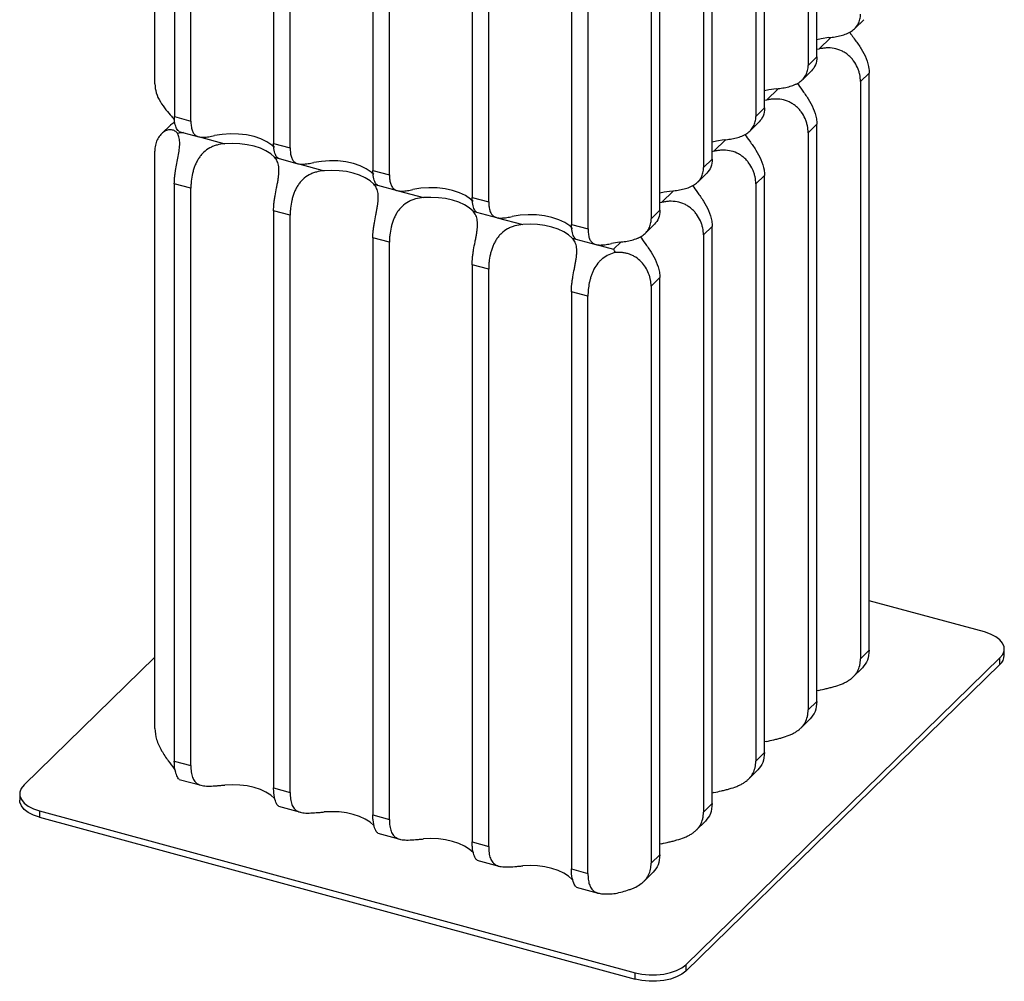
# Paper-space layout '_Trimétrica' of a CAD drawing. Header units: millimetres. Extents: x -604 to -204, y -696 to 154.
# Tile 1 of 3: x -536 to -273, y -696 to -439. Entities that reach past the tile are written whole.
import ezdxf

# ---------------------------------------------------------------- set-up
doc = ezdxf.new("R2010")
doc.units = ezdxf.units.MM

psp = doc.layouts.new('_Trimétrica')

# ---------------------------------------------------------------- linework, layer by layer
at = {"color": 7, "linetype": 'Continuous', "lineweight": 25}
for p, q in [((-322.96, -448.73), (-322.96, -333.87)), ((-325.29, -336.15), (-325.29, -451.01)), ((-499.95, -455.99), (-499.95, -341.13)), ((-494.72, -349.83), (-494.72, -464.69)), ((-339.28, -349.81), (-339.28, -464.68)), ((-336.95, -462.4), (-336.95, -347.54)), ((-490.3, -465.89), (-490.3, -351.03)), ((-468.18, -357.03), (-468.18, -471.9)), ((-463.76, -473.1), (-463.76, -358.24)), ((-350.94, -476.07), (-350.94, -361.21)), ((-441.64, -364.24), (-441.64, -479.1)), ((-437.22, -480.3), (-437.22, -365.44)), ((-353.27, -363.48), (-353.27, -478.34)), ((-415.1, -371.44), (-415.1, -486.3)), ((-410.68, -487.5), (-410.68, -372.64)), ((-364.92, -489.74), (-364.92, -374.87)), ((-388.56, -378.65), (-388.56, -493.51)), ((-367.25, -377.15), (-367.25, -492.01)), ((-384.14, -494.71), (-384.14, -379.85)), ((-312.85, -441.19), (-310.41, -438.81)), ((-322.48, -446.65), (-322.96, -446.78)), ((-325.29, -451.01), (-322.96, -448.73)), ((-326.84, -454.86), (-324.39, -452.47)), ((-308.97, -453.07), (-311.3, -455.35)), ((-308.97, -607.36), (-308.97, -453.07)), ((-311.3, -455.35), (-311.3, -609.64)), ((-336.47, -460.32), (-336.95, -460.44)), ((-339.28, -464.68), (-336.95, -462.4)), ((-494.72, -464.69), (-490.3, -465.89)), ((-495.68, -466.87), (-498.2, -469.33)), ((-340.82, -468.53), (-338.38, -466.14)), ((-322.96, -466.74), (-325.3, -469.02)), ((-322.96, -621.03), (-322.96, -466.74)), ((-493.54, -468.65), (-488.21, -470.09)), ((-325.3, -469.02), (-325.3, -623.31)), ((-468.18, -471.9), (-463.76, -473.1)), ((-499.96, -628.27), (-499.96, -473.98)), ((-467, -475.85), (-461.67, -477.3)), ((-353.27, -478.34), (-350.94, -476.07)), ((-350.47, -473.99), (-350.94, -474.11)), ((-441.64, -479.1), (-437.22, -480.3)), ((-354.81, -482.2), (-352.37, -479.81)), ((-336.96, -480.41), (-339.29, -482.68)), ((-336.96, -634.7), (-336.96, -480.41)), ((-490.31, -483.88), (-494.73, -482.68)), ((-494.73, -482.68), (-494.73, -636.97)), ((-490.31, -638.17), (-490.31, -483.88)), ((-440.46, -483.05), (-435.13, -484.5)), ((-339.29, -482.68), (-339.29, -636.97)), ((-415.1, -486.3), (-410.68, -487.5)), ((-364.46, -487.65), (-364.92, -487.77)), ((-463.77, -491.09), (-468.2, -489.89)), ((-468.2, -489.89), (-468.2, -644.18)), ((-463.77, -645.38), (-463.77, -491.09)), ((-413.92, -490.26), (-408.59, -491.7)), ((-367.25, -492.01), (-364.92, -489.74)), ((-388.56, -493.51), (-384.14, -494.71)), ((-368.8, -495.87), (-366.35, -493.48)), ((-350.95, -494.07), (-353.28, -496.35)), ((-350.95, -648.36), (-350.95, -494.07)), ((-437.24, -498.3), (-441.66, -497.09)), ((-441.66, -497.09), (-441.66, -651.38)), ((-353.28, -496.35), (-353.28, -650.64)), ((-437.24, -652.59), (-437.24, -498.3)), ((-387.38, -497.46), (-382.05, -498.91)), ((-410.7, -505.5), (-415.12, -504.3)), ((-415.12, -504.3), (-415.12, -658.59)), ((-410.7, -659.79), (-410.7, -505.5)), ((-364.94, -507.74), (-367.28, -510.02)), ((-364.94, -662.03), (-364.94, -507.74)), ((-367.28, -510.02), (-367.28, -664.31)), ((-384.16, -512.71), (-388.59, -511.51)), ((-388.59, -511.51), (-388.59, -665.8)), ((-384.16, -667), (-384.16, -512.71)), ((-278.2, -602.47), (-308.97, -594.11)), ((-311.3, -609.64), (-308.97, -607.36)), ((-272.86, -608.74), (-272.86, -607.03)), ((-499.96, -609.24), (-534.91, -643.35)), ((-358.03, -691.42), (-274.02, -609.43)), ((-274.02, -611.14), (-274.02, -609.43)), ((-358.03, -693.14), (-274.02, -611.14)), ((-313.26, -614.49), (-310.74, -612.03)), ((-322.48, -618.09), (-322.96, -618.21)), ((-325.3, -623.31), (-322.96, -621.03)), ((-327.26, -628.16), (-324.74, -625.7)), ((-336.47, -631.75), (-336.96, -631.88)), ((-339.29, -636.97), (-336.96, -634.7)), ((-494.73, -636.97), (-490.31, -638.17)), ((-341.25, -641.82), (-338.73, -639.36)), ((-493.42, -641.87), (-487.55, -643.46)), ((-468.2, -644.18), (-463.77, -645.38)), ((-536.07, -645.75), (-536.07, -647.47)), ((-350.47, -645.42), (-350.95, -645.55)), ((-466.91, -649.07), (-461.01, -650.67)), ((-353.28, -650.64), (-350.95, -648.36)), ((-530.73, -650.31), (-371.54, -693.57)), ((-530.73, -650.31), (-530.73, -652.02)), ((-530.73, -652.02), (-371.54, -695.29)), ((-441.66, -651.38), (-437.24, -652.59)), ((-355.24, -655.49), (-352.72, -653.03)), ((-440.37, -656.27), (-434.48, -657.88)), ((-415.12, -658.59), (-410.7, -659.79)), ((-364.46, -659.09), (-364.94, -659.21)), ((-367.28, -664.31), (-364.94, -662.03)), ((-413.84, -663.48), (-407.94, -665.08)), ((-388.59, -665.8), (-384.16, -667)), ((-369.23, -669.16), (-366.72, -666.7)), ((-387.3, -670.69), (-381.4, -672.29)), ((-358.03, -691.42), (-358.03, -693.14)), ((-371.54, -695.29), (-371.54, -693.57))]:
    psp.add_line(p, q, dxfattribs=at)
at = {"color": 8, "linetype": 'Continuous', "lineweight": 25}
for p, q in [((-322.48, -446.65), (-319.28, -443.52)), ((-336.47, -460.32), (-333.27, -457.19)), ((-487.97, -470.12), (-481.22, -471.96)), ((-350.47, -473.99), (-347.27, -470.86)), ((-467.95, -475.56), (-467.03, -475.81)), ((-461.45, -477.33), (-454.69, -479.16)), ((-441.42, -482.77), (-440.48, -483.02)), ((-434.93, -484.53), (-428.15, -486.37)), ((-364.46, -487.65), (-361.27, -484.53)), ((-414.88, -489.97), (-413.93, -490.23)), ((-408.41, -491.73), (-401.61, -493.58)), ((-388.34, -497.18), (-387.39, -497.44)), ((-382, -498.9), (-377.29, -500.18)), ((-377.29, -500.18), (-375.26, -498.2))]:
    psp.add_line(p, q, dxfattribs=at)
at = {"color": 7, "linetype": 'Continuous', "lineweight": 25, "flags": 128}
for points in [[(-319.73, -443.59), (-321.83, -443.92), (-322.96, -444.19)], [(-333.72, -457.26), (-335.81, -457.59), (-336.95, -457.86)], [(-467.94, -473), (-468.65, -472.33), (-469.97, -471.43), (-471.58, -470.67), (-473.41, -470.06), (-475.43, -469.62), (-477.57, -469.37), (-479.75, -469.32), (-481.92, -469.46), (-484.01, -469.8)], [(-347.71, -470.93), (-349.8, -471.26), (-350.94, -471.53)], [(-467.95, -475.56), (-468.96, -474.66), (-470.23, -473.86), (-471.73, -473.17), (-473.42, -472.62), (-475.27, -472.21), (-477.22, -471.96), (-479.22, -471.88), (-481.22, -471.96)], [(-441.4, -480.21), (-442.11, -479.53), (-443.43, -478.64), (-445.04, -477.87), (-446.87, -477.26), (-448.89, -476.82), (-451.03, -476.57), (-453.21, -476.52), (-455.38, -476.67), (-457.47, -477)], [(-441.42, -482.77), (-442.42, -481.87), (-443.69, -481.07), (-445.19, -480.38), (-446.89, -479.83), (-448.73, -479.42), (-450.68, -479.17), (-452.68, -479.08), (-454.69, -479.16)], [(-414.86, -487.41), (-415.57, -486.74), (-416.89, -485.84), (-418.5, -485.07), (-420.33, -484.46), (-422.35, -484.03), (-424.49, -483.78), (-426.67, -483.73), (-428.84, -483.87), (-430.93, -484.21)], [(-414.88, -489.97), (-415.88, -489.08), (-417.15, -488.27), (-418.65, -487.59), (-420.35, -487.03), (-422.2, -486.63), (-424.15, -486.38), (-426.15, -486.29), (-428.15, -486.37)], [(-361.69, -484.6), (-363.79, -484.93), (-364.92, -485.2)], [(-388.32, -494.61), (-389.03, -493.94), (-390.35, -493.04), (-391.96, -492.28), (-393.79, -491.67), (-395.81, -491.23), (-397.95, -490.98), (-400.13, -490.93), (-402.3, -491.07), (-404.39, -491.41)], [(-388.34, -497.18), (-389.35, -496.28), (-390.62, -495.48), (-392.12, -494.79), (-393.81, -494.24), (-395.66, -493.83), (-397.61, -493.58), (-399.61, -493.5), (-401.61, -493.58)], [(-274.02, -609.43), (-273.28, -608.49), (-272.91, -607.5), (-272.92, -606.49), (-273.31, -605.5), (-274.07, -604.57), (-275.17, -603.74), (-276.56, -603.03), (-278.2, -602.47)], [(-534.91, -643.35), (-535.65, -644.28), (-536.02, -645.27), (-536.01, -646.28), (-535.62, -647.27), (-534.86, -648.2), (-533.76, -649.04), (-532.37, -649.75), (-530.73, -650.31)], [(-467.95, -646.99), (-468.96, -646.1), (-470.23, -645.29), (-471.73, -644.61), (-473.42, -644.05), (-475.27, -643.64), (-477.22, -643.39), (-479.22, -643.31), (-481.22, -643.39)], [(-530.73, -652.02), (-532.37, -651.46), (-533.76, -650.75), (-534.86, -649.92), (-535.62, -648.99), (-536.01, -648), (-536.07, -647.47)], [(-441.42, -654.2), (-442.42, -653.3), (-443.69, -652.5), (-445.19, -651.81), (-446.89, -651.26), (-448.73, -650.85), (-450.68, -650.6), (-452.68, -650.52), (-454.69, -650.6)], [(-414.88, -661.41), (-415.88, -660.51), (-417.15, -659.71), (-418.65, -659.02), (-420.35, -658.47), (-422.2, -658.06), (-424.15, -657.81), (-426.15, -657.72), (-428.15, -657.8)], [(-388.34, -668.61), (-389.35, -667.72), (-390.62, -666.91), (-392.12, -666.23), (-393.81, -665.67), (-395.66, -665.27), (-397.61, -665.02), (-399.61, -664.93), (-401.61, -665.01)], [(-371.54, -693.57), (-369.72, -693.95), (-367.8, -694.15), (-365.84, -694.14), (-363.92, -693.94), (-362.11, -693.55), (-360.48, -692.98), (-359.11, -692.26), (-358.03, -691.42)], [(-358.03, -693.14), (-359.11, -693.98), (-360.48, -694.7), (-362.11, -695.26), (-363.92, -695.65), (-365.84, -695.85), (-367.8, -695.86), (-369.72, -695.67), (-371.54, -695.29)]]:
    psp.add_lwpolyline(points, dxfattribs=at)
at = {"color": 7, "linetype": 'Continuous', "lineweight": 25}
for centre, radius, start, end in [((-488.75, -491.08), 22.41, 99.0648, 103.1532), ((-373.32, -520.07), 21.93, 96.1949, 101.9332), ((-392.15, -509.09), 17.33, 27.6358, 30.9189), ((-276.18, -608.62), 3.32, 310.6406, 357.9975)]:
    psp.add_arc(centre, radius, start, end, dxfattribs=at)
for points, knots in [([(-319.73, -443.59), (-319.19, -443.53), (-318.65, -443.46), (-317.84, -443.33), (-317.57, -443.28), (-317.03, -443.17), (-316.76, -443.11), (-315.98, -442.91), (-315.48, -442.75), (-314.77, -442.46), (-314.54, -442.35), (-314.11, -442.13), (-313.9, -442.01), (-313.51, -441.75), (-313.33, -441.61), (-312.98, -441.32), (-312.81, -441.16), (-312.36, -440.68), (-312.11, -440.33), (-311.81, -439.75), (-311.72, -439.54), (-311.57, -439.13), (-311.51, -438.92), (-311.36, -438.27), (-311.31, -437.81), (-311.31, -437.34)], [0, 0, 0, 0, 0.125, 0.125, 0.1875, 0.1875, 0.25, 0.25, 0.375, 0.375, 0.4375, 0.4375, 0.5, 0.5, 0.5625, 0.5625, 0.625, 0.625, 0.75, 0.75, 0.8125, 0.8125, 0.875, 0.875, 1, 1, 1, 1]), ([(-314.23, -442.12), (-314.04, -442.4), (-313.59, -443.05), (-312.5, -444.51), (-311.06, -446.57), (-309.67, -449.22), (-309.03, -451.43), (-308.98, -452.71), (-308.97, -453.07)], [0, 0, 0, 0, 0.096394, 0.226111, 0.44543, 0.664838, 0.905006, 1, 1, 1, 1]), ([(-311.3, -455.35), (-311.3, -454.73), (-311.37, -454.1), (-311.58, -453.15), (-311.66, -452.83), (-311.87, -452.19), (-311.99, -451.88), (-312.4, -450.95), (-312.74, -450.35), (-313.36, -449.51), (-313.59, -449.23), (-314.07, -448.72), (-314.32, -448.48), (-314.86, -448.03), (-315.14, -447.83), (-315.74, -447.45), (-316.05, -447.27), (-317.01, -446.83), (-317.68, -446.62), (-319.07, -446.36), (-319.77, -446.32), (-320.8, -446.37), (-321.14, -446.41), (-321.82, -446.51), (-322.15, -446.57), (-322.48, -446.65)], [0, 0, 0, 0, 0.125, 0.125, 0.1875, 0.1875, 0.25, 0.25, 0.375, 0.375, 0.4375, 0.4375, 0.5, 0.5, 0.5625, 0.5625, 0.625, 0.625, 0.75, 0.75, 0.875, 0.875, 0.9375, 0.9375, 1, 1, 1, 1]), ([(-322.96, -448.73), (-323.03, -449.49), (-323.17, -450.98), (-324, -451.98), (-324.41, -452.46)], [0, 0, 0, 0, 0.5090542, 1, 1, 1, 1]), ([(-333.72, -457.26), (-333.18, -457.2), (-332.64, -457.13), (-331.82, -457), (-331.55, -456.95), (-331.01, -456.84), (-330.75, -456.78), (-329.96, -456.58), (-329.47, -456.42), (-328.76, -456.13), (-328.53, -456.02), (-328.1, -455.8), (-327.89, -455.68), (-327.5, -455.42), (-327.31, -455.28), (-326.97, -454.99), (-326.8, -454.83), (-326.35, -454.35), (-326.1, -453.99), (-325.8, -453.42), (-325.71, -453.21), (-325.56, -452.8), (-325.5, -452.59), (-325.34, -451.94), (-325.29, -451.48), (-325.29, -451.01)], [0, 0, 0, 0, 0.125, 0.125, 0.1875, 0.1875, 0.25, 0.25, 0.375, 0.375, 0.4375, 0.4375, 0.5, 0.5, 0.5625, 0.5625, 0.625, 0.625, 0.75, 0.75, 0.8125, 0.8125, 0.875, 0.875, 1, 1, 1, 1]), ([(-499.95, -455.99), (-499.88, -456.78), (-499.72, -458.36), (-498.54, -460.76), (-497.02, -462.89), (-495.57, -464.53), (-494.92, -465.28), (-494.64, -465.6)], [0, 0, 0, 0, 0.218697, 0.437492, 0.65241, 0.853601, 1, 1, 1, 1]), ([(-328.22, -455.79), (-327.8, -456.38), (-326.92, -457.62), (-325.23, -459.95), (-323.81, -462.56), (-323.06, -464.88), (-322.99, -466.26), (-322.96, -466.74)], [0, 0, 0, 0, 0.200811, 0.421835, 0.63903, 0.876195, 1, 1, 1, 1]), ([(-325.3, -469.02), (-325.3, -468.4), (-325.36, -467.77), (-325.57, -466.82), (-325.65, -466.5), (-325.86, -465.86), (-325.98, -465.54), (-326.39, -464.61), (-326.73, -464.02), (-327.36, -463.17), (-327.58, -462.9), (-328.06, -462.39), (-328.31, -462.15), (-328.85, -461.7), (-329.13, -461.49), (-329.73, -461.11), (-330.04, -460.94), (-331, -460.49), (-331.67, -460.28), (-333.06, -460.03), (-333.76, -459.99), (-334.79, -460.04), (-335.14, -460.07), (-335.81, -460.17), (-336.15, -460.24), (-336.47, -460.32)], [0, 0, 0, 0, 0.125, 0.125, 0.1875, 0.1875, 0.25, 0.25, 0.375, 0.375, 0.4375, 0.4375, 0.5, 0.5, 0.5625, 0.5625, 0.625, 0.625, 0.75, 0.75, 0.875, 0.875, 0.9375, 0.9375, 1, 1, 1, 1]), ([(-336.95, -462.4), (-337.02, -463.16), (-337.16, -464.65), (-337.99, -465.65), (-338.39, -466.13)], [0, 0, 0, 0, 0.509054, 1, 1, 1, 1]), ([(-493.53, -468.64), (-493.69, -468.53), (-494, -468.31), (-494.53, -466.99), (-494.72, -465.63), (-494.72, -464.79), (-494.72, -464.69)], [0, 0, 0, 0, 0.304391, 0.619372, 0.954666, 1, 1, 1, 1]), ([(-347.71, -470.93), (-347.17, -470.87), (-346.62, -470.8), (-345.81, -470.67), (-345.54, -470.62), (-345, -470.51), (-344.73, -470.45), (-343.95, -470.25), (-343.45, -470.09), (-342.75, -469.8), (-342.52, -469.69), (-342.08, -469.47), (-341.88, -469.35), (-341.49, -469.09), (-341.3, -468.95), (-340.95, -468.66), (-340.79, -468.5), (-340.34, -468.02), (-340.09, -467.66), (-339.78, -467.08), (-339.7, -466.88), (-339.54, -466.47), (-339.48, -466.26), (-339.33, -465.61), (-339.28, -465.15), (-339.28, -464.68)], [0, 0, 0, 0, 0.125, 0.125, 0.1875, 0.1875, 0.25, 0.25, 0.375, 0.375, 0.4375, 0.4375, 0.5, 0.5, 0.5625, 0.5625, 0.625, 0.625, 0.75, 0.75, 0.8125, 0.8125, 0.875, 0.875, 1, 1, 1, 1]), ([(-493.85, -469.26), (-494.04, -468.99), (-494.27, -468.76), (-494.83, -468.41), (-495.14, -468.3), (-495.64, -468.23), (-495.81, -468.22), (-496.17, -468.25), (-496.35, -468.28), (-496.89, -468.42), (-497.25, -468.59), (-497.77, -468.95), (-497.94, -469.08), (-498.26, -469.38), (-498.41, -469.55), (-498.7, -469.9), (-498.84, -470.09), (-499.09, -470.5), (-499.21, -470.71), (-499.52, -471.38), (-499.68, -471.86), (-499.85, -472.63), (-499.89, -472.89), (-499.94, -473.43), (-499.96, -473.7), (-499.96, -473.98)], [0, 0, 0, 0, 0.125, 0.125, 0.25, 0.25, 0.3125, 0.3125, 0.375, 0.375, 0.5, 0.5, 0.5625, 0.5625, 0.625, 0.625, 0.6875, 0.6875, 0.75, 0.75, 0.875, 0.875, 0.9375, 0.9375, 1, 1, 1, 1]), ([(-495.67, -466.88), (-495.65, -466.86), (-495.43, -466.52), (-494.99, -466.31), (-494.58, -466.12)], [0, 0, 0, 0, 0.067944, 1, 1, 1, 1]), ([(-490.3, -465.89), (-490.3, -466.37), (-490.27, -466.81), (-490.19, -467.42), (-490.16, -467.62), (-490.08, -468), (-490.03, -468.18), (-489.86, -468.68), (-489.71, -468.97), (-489.44, -469.34), (-489.34, -469.45), (-489.12, -469.65), (-489, -469.74), (-488.74, -469.9), (-488.6, -469.96), (-488.3, -470.07), (-488.14, -470.11), (-487.62, -470.21), (-487.24, -470.23), (-486.62, -470.21), (-486.4, -470.19), (-485.95, -470.15), (-485.72, -470.12), (-485.02, -470.01), (-484.52, -469.91), (-484.01, -469.8)], [0, 0, 0, 0, 0.125, 0.125, 0.1875, 0.1875, 0.25, 0.25, 0.375, 0.375, 0.4375, 0.4375, 0.5, 0.5, 0.5625, 0.5625, 0.625, 0.625, 0.75, 0.75, 0.8125, 0.8125, 0.875, 0.875, 1, 1, 1, 1]), ([(-494.73, -482.68), (-494.73, -482.12), (-494.7, -481.55), (-494.62, -480.65), (-494.58, -480.35), (-494.5, -479.73), (-494.46, -479.42), (-494.31, -478.48), (-494.19, -477.85), (-493.94, -476.59), (-493.81, -475.95), (-493.58, -474.72), (-493.48, -474.13), (-493.37, -473.25), (-493.34, -472.97), (-493.3, -472.42), (-493.29, -472.15), (-493.29, -471.64), (-493.3, -471.39), (-493.34, -470.91), (-493.38, -470.68), (-493.52, -470.02), (-493.66, -469.62), (-493.85, -469.26)], [0, 0, 0, 0, 0.125, 0.125, 0.1875, 0.1875, 0.25, 0.25, 0.375, 0.375, 0.5, 0.5, 0.625, 0.625, 0.6875, 0.6875, 0.75, 0.75, 0.8125, 0.8125, 0.875, 0.875, 1, 1, 1, 1]), ([(-342.21, -469.46), (-341.79, -470.05), (-340.91, -471.29), (-339.23, -473.62), (-337.8, -476.23), (-337.05, -478.55), (-336.98, -479.93), (-336.96, -480.41)], [0, 0, 0, 0, 0.200458, 0.421579, 0.638871, 0.87614, 1, 1, 1, 1]), ([(-481.22, -471.96), (-481.94, -472.01), (-482.63, -472.13), (-483.64, -472.4), (-483.97, -472.51), (-484.62, -472.77), (-484.94, -472.92), (-485.85, -473.41), (-486.4, -473.81), (-487.17, -474.53), (-487.41, -474.79), (-487.85, -475.34), (-488.06, -475.62), (-488.44, -476.22), (-488.62, -476.53), (-488.94, -477.17), (-489.09, -477.5), (-489.35, -478.17), (-489.47, -478.5), (-489.68, -479.19), (-489.77, -479.54), (-490.01, -480.58), (-490.12, -481.26), (-490.24, -482.27), (-490.26, -482.6), (-490.3, -483.25), (-490.31, -483.57), (-490.31, -483.88)], [0, 0, 0, 0, 0.125, 0.125, 0.1875, 0.1875, 0.25, 0.25, 0.375, 0.375, 0.4375, 0.4375, 0.5, 0.5, 0.5625, 0.5625, 0.625, 0.625, 0.6875, 0.6875, 0.75, 0.75, 0.875, 0.875, 0.9375, 0.9375, 1, 1, 1, 1]), ([(-466.99, -475.84), (-467.15, -475.73), (-467.46, -475.52), (-467.99, -474.2), (-468.18, -472.84), (-468.18, -472), (-468.18, -471.9)], [0, 0, 0, 0, 0.3043909, 0.619372, 0.9546656, 1, 1, 1, 1]), ([(-463.76, -473.1), (-463.76, -473.57), (-463.73, -474.01), (-463.65, -474.63), (-463.62, -474.82), (-463.54, -475.2), (-463.49, -475.38), (-463.32, -475.88), (-463.17, -476.17), (-462.9, -476.54), (-462.8, -476.66), (-462.58, -476.86), (-462.46, -476.95), (-462.2, -477.1), (-462.06, -477.17), (-461.76, -477.27), (-461.6, -477.32), (-461.08, -477.42), (-460.7, -477.44), (-460.08, -477.41), (-459.86, -477.4), (-459.41, -477.35), (-459.18, -477.32), (-458.48, -477.21), (-457.98, -477.11), (-457.47, -477)], [0, 0, 0, 0, 0.125, 0.125, 0.1875, 0.1875, 0.25, 0.25, 0.375, 0.375, 0.4375, 0.4375, 0.5, 0.5, 0.5625, 0.5625, 0.625, 0.625, 0.75, 0.75, 0.8125, 0.8125, 0.875, 0.875, 1, 1, 1, 1]), ([(-339.29, -482.68), (-339.29, -482.06), (-339.36, -481.43), (-339.56, -480.48), (-339.65, -480.17), (-339.85, -479.53), (-339.98, -479.21), (-340.39, -478.28), (-340.73, -477.69), (-341.35, -476.84), (-341.57, -476.57), (-342.05, -476.06), (-342.31, -475.82), (-342.84, -475.37), (-343.13, -475.16), (-343.72, -474.78), (-344.04, -474.61), (-344.99, -474.16), (-345.66, -473.95), (-347.06, -473.7), (-347.75, -473.66), (-348.79, -473.71), (-349.13, -473.74), (-349.81, -473.84), (-350.14, -473.91), (-350.47, -473.99)], [0, 0, 0, 0, 0.125, 0.125, 0.1875, 0.1875, 0.25, 0.25, 0.375, 0.375, 0.4375, 0.4375, 0.5, 0.5, 0.5625, 0.5625, 0.625, 0.625, 0.75, 0.75, 0.875, 0.875, 0.9375, 0.9375, 1, 1, 1, 1]), ([(-468.2, -489.89), (-468.2, -489.27), (-468.16, -488.62), (-468.06, -487.62), (-468.01, -487.28), (-467.92, -486.58), (-467.86, -486.23), (-467.68, -485.19), (-467.54, -484.49), (-467.33, -483.43), (-467.26, -483.08), (-467.13, -482.39), (-467.07, -482.05), (-466.96, -481.38), (-466.91, -481.05), (-466.83, -480.41), (-466.8, -480.09), (-466.74, -479.18), (-466.75, -478.62), (-466.88, -477.58), (-467.01, -477.11), (-467.3, -476.48), (-467.41, -476.28), (-467.66, -475.91), (-467.8, -475.73), (-467.95, -475.56)], [0, 0, 0, 0, 0.125, 0.125, 0.1875, 0.1875, 0.25, 0.25, 0.375, 0.375, 0.4375, 0.4375, 0.5, 0.5, 0.5625, 0.5625, 0.625, 0.625, 0.75, 0.75, 0.875, 0.875, 0.9375, 0.9375, 1, 1, 1, 1]), ([(-350.94, -476.07), (-351.01, -476.83), (-351.15, -478.32), (-351.97, -479.31), (-352.38, -479.8)], [0, 0, 0, 0, 0.509054, 1, 1, 1, 1]), ([(-361.69, -484.6), (-361.15, -484.54), (-360.61, -484.47), (-359.8, -484.34), (-359.53, -484.29), (-358.99, -484.18), (-358.72, -484.12), (-357.94, -483.92), (-357.44, -483.76), (-356.74, -483.47), (-356.51, -483.36), (-356.07, -483.14), (-355.86, -483.02), (-355.47, -482.76), (-355.29, -482.62), (-354.94, -482.33), (-354.77, -482.17), (-354.32, -481.69), (-354.07, -481.33), (-353.77, -480.75), (-353.68, -480.55), (-353.53, -480.14), (-353.47, -479.93), (-353.32, -479.28), (-353.27, -478.82), (-353.27, -478.34)], [0, 0, 0, 0, 0.125, 0.125, 0.1875, 0.1875, 0.25, 0.25, 0.375, 0.375, 0.4375, 0.4375, 0.5, 0.5, 0.5625, 0.5625, 0.625, 0.625, 0.75, 0.75, 0.8125, 0.8125, 0.875, 0.875, 1, 1, 1, 1]), ([(-454.69, -479.16), (-455.4, -479.22), (-456.09, -479.33), (-457.1, -479.61), (-457.43, -479.72), (-458.09, -479.98), (-458.4, -480.12), (-459.31, -480.62), (-459.87, -481.02), (-460.63, -481.74), (-460.87, -482), (-461.32, -482.54), (-461.52, -482.83), (-461.91, -483.42), (-462.08, -483.74), (-462.41, -484.38), (-462.55, -484.71), (-462.82, -485.37), (-462.93, -485.71), (-463.14, -486.4), (-463.24, -486.75), (-463.48, -487.78), (-463.59, -488.47), (-463.7, -489.48), (-463.73, -489.81), (-463.76, -490.46), (-463.77, -490.78), (-463.77, -491.09)], [0, 0, 0, 0, 0.125, 0.125, 0.1875, 0.1875, 0.25, 0.25, 0.375, 0.375, 0.4375, 0.4375, 0.5, 0.5, 0.5625, 0.5625, 0.625, 0.625, 0.6875, 0.6875, 0.75, 0.75, 0.875, 0.875, 0.9375, 0.9375, 1, 1, 1, 1]), ([(-440.45, -483.05), (-440.61, -482.94), (-440.92, -482.72), (-441.45, -481.4), (-441.64, -480.04), (-441.64, -479.2), (-441.64, -479.1)], [0, 0, 0, 0, 0.3043909, 0.619372, 0.9546656, 1, 1, 1, 1]), ([(-437.22, -480.3), (-437.22, -480.78), (-437.19, -481.22), (-437.11, -481.83), (-437.08, -482.03), (-437, -482.4), (-436.95, -482.58), (-436.78, -483.08), (-436.63, -483.37), (-436.36, -483.75), (-436.26, -483.86), (-436.04, -484.06), (-435.92, -484.15), (-435.66, -484.3), (-435.52, -484.37), (-435.22, -484.48), (-435.06, -484.52), (-434.54, -484.62), (-434.16, -484.64), (-433.54, -484.62), (-433.32, -484.6), (-432.87, -484.55), (-432.64, -484.52), (-431.94, -484.41), (-431.44, -484.32), (-430.93, -484.21)], [0, 0, 0, 0, 0.125, 0.125, 0.1875, 0.1875, 0.25, 0.25, 0.375, 0.375, 0.4375, 0.4375, 0.5, 0.5, 0.5625, 0.5625, 0.625, 0.625, 0.75, 0.75, 0.8125, 0.8125, 0.875, 0.875, 1, 1, 1, 1]), ([(-441.66, -497.09), (-441.66, -496.47), (-441.62, -495.83), (-441.52, -494.83), (-441.48, -494.49), (-441.38, -493.79), (-441.32, -493.44), (-441.14, -492.39), (-441.01, -491.69), (-440.8, -490.64), (-440.73, -490.28), (-440.6, -489.59), (-440.53, -489.25), (-440.42, -488.59), (-440.37, -488.26), (-440.29, -487.61), (-440.26, -487.3), (-440.2, -486.39), (-440.21, -485.83), (-440.35, -484.78), (-440.48, -484.32), (-440.76, -483.69), (-440.87, -483.49), (-441.12, -483.11), (-441.26, -482.93), (-441.42, -482.77)], [0, 0, 0, 0, 0.125, 0.125, 0.1875, 0.1875, 0.25, 0.25, 0.375, 0.375, 0.4375, 0.4375, 0.5, 0.5, 0.5625, 0.5625, 0.625, 0.625, 0.75, 0.75, 0.875, 0.875, 0.9375, 0.9375, 1, 1, 1, 1]), ([(-356.2, -483.13), (-355.78, -483.72), (-354.91, -484.95), (-353.22, -487.29), (-351.79, -489.9), (-351.04, -492.22), (-350.97, -493.6), (-350.95, -494.07)], [0, 0, 0, 0, 0.200105, 0.421324, 0.638711, 0.876085, 1, 1, 1, 1]), ([(-428.15, -486.37), (-428.86, -486.43), (-429.56, -486.54), (-430.57, -486.82), (-430.9, -486.92), (-431.55, -487.18), (-431.87, -487.33), (-432.77, -487.82), (-433.33, -488.23), (-434.09, -488.95), (-434.34, -489.21), (-434.78, -489.75), (-434.99, -490.04), (-435.37, -490.63), (-435.55, -490.94), (-435.87, -491.59), (-436.02, -491.91), (-436.28, -492.58), (-436.4, -492.92), (-436.61, -493.6), (-436.7, -493.95), (-436.94, -494.99), (-437.05, -495.67), (-437.16, -496.68), (-437.19, -497.02), (-437.23, -497.67), (-437.24, -497.99), (-437.24, -498.3)], [0, 0, 0, 0, 0.125, 0.125, 0.1875, 0.1875, 0.25, 0.25, 0.375, 0.375, 0.4375, 0.4375, 0.5, 0.5, 0.5625, 0.5625, 0.625, 0.625, 0.6875, 0.6875, 0.75, 0.75, 0.875, 0.875, 0.9375, 0.9375, 1, 1, 1, 1]), ([(-413.91, -490.25), (-414.07, -490.14), (-414.38, -489.92), (-414.92, -488.6), (-415.1, -487.24), (-415.1, -486.4), (-415.1, -486.3)], [0, 0, 0, 0, 0.3043909, 0.619372, 0.9546656, 1, 1, 1, 1]), ([(-410.68, -487.5), (-410.68, -487.98), (-410.65, -488.42), (-410.57, -489.04), (-410.54, -489.23), (-410.46, -489.61), (-410.41, -489.79), (-410.24, -490.29), (-410.09, -490.58), (-409.82, -490.95), (-409.72, -491.06), (-409.5, -491.27), (-409.38, -491.35), (-409.12, -491.51), (-408.98, -491.57), (-408.68, -491.68), (-408.52, -491.73), (-408, -491.82), (-407.62, -491.84), (-407, -491.82), (-406.78, -491.8), (-406.34, -491.76), (-406.11, -491.73), (-405.4, -491.62), (-404.9, -491.52), (-404.39, -491.41)], [0, 0, 0, 0, 0.125, 0.125, 0.1875, 0.1875, 0.25, 0.25, 0.375, 0.375, 0.4375, 0.4375, 0.5, 0.5, 0.5625, 0.5625, 0.625, 0.625, 0.75, 0.75, 0.8125, 0.8125, 0.875, 0.875, 1, 1, 1, 1]), ([(-353.28, -496.35), (-353.28, -495.73), (-353.35, -495.1), (-353.56, -494.15), (-353.64, -493.83), (-353.85, -493.19), (-353.97, -492.88), (-354.38, -491.95), (-354.72, -491.35), (-355.34, -490.51), (-355.57, -490.24), (-356.05, -489.73), (-356.3, -489.49), (-356.84, -489.04), (-357.12, -488.83), (-357.72, -488.45), (-358.03, -488.28), (-358.99, -487.83), (-359.66, -487.62), (-361.05, -487.36), (-361.75, -487.32), (-362.78, -487.37), (-363.12, -487.41), (-363.8, -487.51), (-364.13, -487.58), (-364.46, -487.65)], [0, 0, 0, 0, 0.125, 0.125, 0.1875, 0.1875, 0.25, 0.25, 0.375, 0.375, 0.4375, 0.4375, 0.5, 0.5, 0.5625, 0.5625, 0.625, 0.625, 0.75, 0.75, 0.875, 0.875, 0.9375, 0.9375, 1, 1, 1, 1]), ([(-415.12, -504.3), (-415.12, -503.68), (-415.09, -503.04), (-414.98, -502.03), (-414.94, -501.69), (-414.84, -501), (-414.79, -500.65), (-414.61, -499.6), (-414.47, -498.9), (-414.26, -497.84), (-414.19, -497.49), (-414.06, -496.8), (-414, -496.46), (-413.89, -495.79), (-413.84, -495.47), (-413.75, -494.82), (-413.72, -494.5), (-413.66, -493.59), (-413.67, -493.03), (-413.81, -491.99), (-413.94, -491.53), (-414.22, -490.9), (-414.33, -490.7), (-414.59, -490.32), (-414.73, -490.14), (-414.88, -489.97)], [0, 0, 0, 0, 0.125, 0.125, 0.1875, 0.1875, 0.25, 0.25, 0.375, 0.375, 0.4375, 0.4375, 0.5, 0.5, 0.5625, 0.5625, 0.625, 0.625, 0.75, 0.75, 0.875, 0.875, 0.9375, 0.9375, 1, 1, 1, 1]), ([(-375.68, -498.27), (-375.14, -498.21), (-374.6, -498.14), (-373.78, -498.01), (-373.51, -497.96), (-372.97, -497.85), (-372.71, -497.79), (-371.93, -497.59), (-371.43, -497.43), (-370.72, -497.14), (-370.49, -497.03), (-370.06, -496.8), (-369.85, -496.68), (-369.46, -496.43), (-369.27, -496.29), (-368.93, -496), (-368.76, -495.84), (-368.31, -495.35), (-368.06, -495), (-367.76, -494.42), (-367.67, -494.22), (-367.52, -493.81), (-367.46, -493.6), (-367.31, -492.95), (-367.25, -492.49), (-367.25, -492.01)], [0, 0, 0, 0, 0.125, 0.125, 0.1875, 0.1875, 0.25, 0.25, 0.375, 0.375, 0.4375, 0.4375, 0.5, 0.5, 0.5625, 0.5625, 0.625, 0.625, 0.75, 0.75, 0.8125, 0.8125, 0.875, 0.875, 1, 1, 1, 1]), ([(-364.92, -489.74), (-364.99, -490.49), (-365.14, -491.99), (-365.96, -492.98), (-366.37, -493.47)], [0, 0, 0, 0, 0.509054, 1, 1, 1, 1]), ([(-401.61, -493.58), (-402.33, -493.64), (-403.02, -493.75), (-404.03, -494.02), (-404.36, -494.13), (-405.01, -494.39), (-405.33, -494.54), (-406.24, -495.03), (-406.79, -495.43), (-407.56, -496.16), (-407.8, -496.42), (-408.24, -496.96), (-408.45, -497.24), (-408.83, -497.84), (-409.01, -498.15), (-409.34, -498.79), (-409.48, -499.12), (-409.74, -499.79), (-409.86, -500.13), (-410.07, -500.81), (-410.16, -501.16), (-410.4, -502.2), (-410.51, -502.88), (-410.63, -503.89), (-410.65, -504.22), (-410.69, -504.87), (-410.7, -505.19), (-410.7, -505.5)], [0, 0, 0, 0, 0.125, 0.125, 0.1875, 0.1875, 0.25, 0.25, 0.375, 0.375, 0.4375, 0.4375, 0.5, 0.5, 0.5625, 0.5625, 0.625, 0.625, 0.6875, 0.6875, 0.75, 0.75, 0.875, 0.875, 0.9375, 0.9375, 1, 1, 1, 1]), ([(-387.37, -497.45), (-387.53, -497.35), (-387.85, -497.13), (-388.38, -495.81), (-388.56, -494.45), (-388.56, -493.61), (-388.56, -493.51)], [0, 0, 0, 0, 0.304391, 0.619372, 0.954666, 1, 1, 1, 1]), ([(-384.14, -494.71), (-384.14, -495.18), (-384.11, -495.63), (-384.03, -496.24), (-384, -496.44), (-383.92, -496.81), (-383.87, -496.99), (-383.7, -497.49), (-383.55, -497.78), (-383.28, -498.15), (-383.18, -498.27), (-382.96, -498.47), (-382.84, -498.56), (-382.58, -498.71), (-382.44, -498.78), (-382.14, -498.89), (-381.98, -498.93), (-381.46, -499.03), (-381.08, -499.05), (-380.46, -499.02), (-380.24, -499.01), (-379.8, -498.96), (-379.57, -498.93), (-378.86, -498.82), (-378.36, -498.72), (-377.85, -498.61)], [0, 0, 0, 0, 0.125, 0.125, 0.1875, 0.1875, 0.25, 0.25, 0.375, 0.375, 0.4375, 0.4375, 0.5, 0.5, 0.5625, 0.5625, 0.625, 0.625, 0.75, 0.75, 0.8125, 0.8125, 0.875, 0.875, 1, 1, 1, 1]), ([(-388.59, -511.51), (-388.59, -510.89), (-388.55, -510.24), (-388.45, -509.24), (-388.4, -508.9), (-388.31, -508.21), (-388.25, -507.86), (-388.07, -506.81), (-387.93, -506.11), (-387.72, -505.05), (-387.65, -504.7), (-387.52, -504.01), (-387.46, -503.67), (-387.35, -503), (-387.3, -502.67), (-387.22, -502.03), (-387.19, -501.71), (-387.13, -500.8), (-387.14, -500.24), (-387.27, -499.2), (-387.4, -498.73), (-387.69, -498.1), (-387.8, -497.9), (-388.05, -497.53), (-388.19, -497.35), (-388.34, -497.18)], [0, 0, 0, 0, 0.125, 0.125, 0.1875, 0.1875, 0.25, 0.25, 0.375, 0.375, 0.4375, 0.4375, 0.5, 0.5, 0.5625, 0.5625, 0.625, 0.625, 0.75, 0.75, 0.875, 0.875, 0.9375, 0.9375, 1, 1, 1, 1]), ([(-370.19, -496.8), (-369.77, -497.39), (-368.9, -498.62), (-367.21, -500.95), (-365.79, -503.56), (-365.04, -505.88), (-364.97, -507.27), (-364.94, -507.74)], [0, 0, 0, 0, 0.199752, 0.421068, 0.638552, 0.876031, 1, 1, 1, 1]), ([(-376.8, -501.05), (-377.41, -501.19), (-378.01, -501.39), (-379.15, -501.91), (-379.67, -502.23), (-380.41, -502.79), (-380.64, -503), (-381.09, -503.44), (-381.31, -503.67), (-381.9, -504.41), (-382.25, -504.94), (-382.7, -505.79), (-382.84, -506.09), (-383.09, -506.68), (-383.2, -506.98), (-383.41, -507.59), (-383.5, -507.9), (-383.66, -508.52), (-383.74, -508.83), (-383.93, -509.76), (-384.01, -510.37), (-384.1, -511.27), (-384.13, -511.56), (-384.16, -512.15), (-384.16, -512.43), (-384.16, -512.71)], [0, 0, 0, 0, 0.125, 0.125, 0.25, 0.25, 0.3125, 0.3125, 0.375, 0.375, 0.5, 0.5, 0.5625, 0.5625, 0.625, 0.625, 0.6875, 0.6875, 0.75, 0.75, 0.875, 0.875, 0.9375, 0.9375, 1, 1, 1, 1]), ([(-367.28, -510.02), (-367.28, -509.46), (-367.33, -508.9), (-367.5, -508.05), (-367.56, -507.76), (-367.73, -507.19), (-367.83, -506.9), (-368.16, -506.05), (-368.44, -505.51), (-369.1, -504.46), (-369.49, -503.96), (-370.37, -503.06), (-370.86, -502.66), (-371.66, -502.15), (-371.94, -501.99), (-372.51, -501.71), (-372.8, -501.59), (-373.39, -501.38), (-373.7, -501.3), (-374.31, -501.16), (-374.63, -501.11), (-375.56, -501), (-376.19, -501), (-376.8, -501.05)], [0, 0, 0, 0, 0.125, 0.125, 0.1875, 0.1875, 0.25, 0.25, 0.375, 0.375, 0.5, 0.5, 0.625, 0.625, 0.6875, 0.6875, 0.75, 0.75, 0.8125, 0.8125, 0.875, 0.875, 1, 1, 1, 1]), ([(-308.97, -607.36), (-309.06, -608.31), (-309.24, -610.18), (-310.26, -611.41), (-310.76, -612.02)], [0, 0, 0, 0, 0.50771, 1, 1, 1, 1]), ([(-322.48, -618.09), (-321.83, -617.93), (-321.16, -617.78), (-320.13, -617.53), (-319.78, -617.45), (-319.08, -617.27), (-318.73, -617.18), (-317.71, -616.89), (-317.04, -616.67), (-316.07, -616.28), (-315.76, -616.14), (-315.16, -615.85), (-314.88, -615.69), (-314.34, -615.36), (-314.08, -615.18), (-313.6, -614.8), (-313.37, -614.6), (-312.96, -614.19), (-312.77, -613.97), (-312.43, -613.51), (-312.27, -613.27), (-311.85, -612.52), (-311.65, -611.99), (-311.44, -611.14), (-311.39, -610.85), (-311.32, -610.25), (-311.3, -609.95), (-311.3, -609.64)], [0, 0, 0, 0, 0.125, 0.125, 0.1875, 0.1875, 0.25, 0.25, 0.375, 0.375, 0.4375, 0.4375, 0.5, 0.5, 0.5625, 0.5625, 0.625, 0.625, 0.6875, 0.6875, 0.75, 0.75, 0.875, 0.875, 0.9375, 0.9375, 1, 1, 1, 1]), ([(-322.96, -621.03), (-323.05, -621.98), (-323.23, -623.85), (-324.25, -625.08), (-324.75, -625.69)], [0, 0, 0, 0, 0.50771, 1, 1, 1, 1]), ([(-336.47, -631.75), (-335.82, -631.59), (-335.15, -631.44), (-334.12, -631.2), (-333.77, -631.12), (-333.07, -630.94), (-332.73, -630.85), (-331.7, -630.55), (-331.03, -630.34), (-330.06, -629.95), (-329.75, -629.81), (-329.16, -629.52), (-328.87, -629.36), (-328.33, -629.03), (-328.07, -628.85), (-327.59, -628.47), (-327.37, -628.27), (-326.95, -627.85), (-326.77, -627.64), (-326.42, -627.18), (-326.26, -626.94), (-325.85, -626.19), (-325.64, -625.66), (-325.44, -624.81), (-325.38, -624.52), (-325.31, -623.92), (-325.3, -623.62), (-325.3, -623.31)], [0, 0, 0, 0, 0.125, 0.125, 0.1875, 0.1875, 0.25, 0.25, 0.375, 0.375, 0.4375, 0.4375, 0.5, 0.5, 0.5625, 0.5625, 0.625, 0.625, 0.6875, 0.6875, 0.75, 0.75, 0.875, 0.875, 0.9375, 0.9375, 1, 1, 1, 1]), ([(-499.96, -628.27), (-499.86, -629.26), (-499.67, -631.22), (-498.21, -634.22), (-496.43, -636.88), (-495.02, -638.68), (-494.53, -639.48), (-494.4, -639.7)], [0, 0, 0, 0, 0.239444, 0.479055, 0.712163, 0.923279, 1, 1, 1, 1]), ([(-336.96, -634.7), (-337.05, -635.64), (-337.23, -637.51), (-338.24, -638.75), (-338.74, -639.35)], [0, 0, 0, 0, 0.50771, 1, 1, 1, 1]), ([(-493.41, -641.82), (-493.52, -641.75), (-493.76, -641.61), (-494.37, -640.25), (-494.7, -638.56), (-494.73, -637.32), (-494.73, -636.97)], [0, 0, 0, 0, 0.252867, 0.54846, 0.872022, 1, 1, 1, 1]), ([(-490.31, -638.17), (-490.31, -638.79), (-490.27, -639.37), (-490.16, -640.16), (-490.12, -640.42), (-490, -640.9), (-489.93, -641.13), (-489.7, -641.77), (-489.49, -642.14), (-489.1, -642.6), (-488.95, -642.75), (-488.63, -642.99), (-488.46, -643.1), (-488.08, -643.29), (-487.87, -643.37), (-487.42, -643.5), (-487.18, -643.55), (-486.43, -643.66), (-485.87, -643.69), (-484.64, -643.67), (-484, -643.62), (-482.98, -643.54), (-482.64, -643.51), (-481.93, -643.45), (-481.58, -643.42), (-481.22, -643.39)], [0, 0, 0, 0, 0.125, 0.125, 0.1875, 0.1875, 0.25, 0.25, 0.375, 0.375, 0.4375, 0.4375, 0.5, 0.5, 0.5625, 0.5625, 0.625, 0.625, 0.75, 0.75, 0.875, 0.875, 0.9375, 0.9375, 1, 1, 1, 1]), ([(-350.47, -645.42), (-349.81, -645.26), (-349.14, -645.11), (-348.11, -644.87), (-347.77, -644.78), (-347.07, -644.61), (-346.72, -644.51), (-345.69, -644.22), (-345.02, -644), (-344.06, -643.62), (-343.74, -643.48), (-343.15, -643.18), (-342.87, -643.03), (-342.33, -642.69), (-342.07, -642.52), (-341.58, -642.14), (-341.36, -641.94), (-340.95, -641.52), (-340.76, -641.3), (-340.41, -640.85), (-340.26, -640.6), (-339.84, -639.86), (-339.64, -639.33), (-339.43, -638.48), (-339.38, -638.19), (-339.31, -637.59), (-339.29, -637.28), (-339.29, -636.97)], [0, 0, 0, 0, 0.125, 0.125, 0.1875, 0.1875, 0.25, 0.25, 0.375, 0.375, 0.4375, 0.4375, 0.5, 0.5, 0.5625, 0.5625, 0.625, 0.625, 0.6875, 0.6875, 0.75, 0.75, 0.875, 0.875, 0.9375, 0.9375, 1, 1, 1, 1]), ([(-466.89, -648.99), (-466.97, -648.96), (-467.17, -648.88), (-467.77, -647.66), (-468.15, -645.96), (-468.18, -644.63), (-468.2, -644.18)], [0, 0, 0, 0, 0.21988, 0.512942, 0.832949, 1, 1, 1, 1]), ([(-463.77, -645.38), (-463.77, -646), (-463.74, -646.57), (-463.63, -647.37), (-463.58, -647.62), (-463.47, -648.11), (-463.4, -648.34), (-463.16, -648.98), (-462.96, -649.34), (-462.56, -649.81), (-462.41, -649.95), (-462.09, -650.2), (-461.92, -650.31), (-461.54, -650.5), (-461.33, -650.58), (-460.89, -650.71), (-460.65, -650.76), (-459.89, -650.87), (-459.33, -650.89), (-458.11, -650.87), (-457.46, -650.83), (-456.45, -650.75), (-456.1, -650.72), (-455.4, -650.66), (-455.04, -650.63), (-454.69, -650.6)], [0, 0, 0, 0, 0.125, 0.125, 0.1875, 0.1875, 0.25, 0.25, 0.375, 0.375, 0.4375, 0.4375, 0.5, 0.5, 0.5625, 0.5625, 0.625, 0.625, 0.75, 0.75, 0.875, 0.875, 0.9375, 0.9375, 1, 1, 1, 1]), ([(-350.95, -648.36), (-351.04, -649.31), (-351.22, -651.18), (-352.24, -652.41), (-352.74, -653.02)], [0, 0, 0, 0, 0.50771, 1, 1, 1, 1]), ([(-440.35, -656.2), (-440.44, -656.17), (-440.63, -656.09), (-441.23, -654.87), (-441.61, -653.17), (-441.65, -651.84), (-441.66, -651.38)], [0, 0, 0, 0, 0.21988, 0.512942, 0.832949, 1, 1, 1, 1]), ([(-437.24, -652.59), (-437.24, -653.21), (-437.2, -653.78), (-437.09, -654.58), (-437.04, -654.83), (-436.93, -655.31), (-436.86, -655.54), (-436.62, -656.18), (-436.42, -656.55), (-436.02, -657.02), (-435.88, -657.16), (-435.56, -657.41), (-435.38, -657.52), (-435, -657.7), (-434.8, -657.78), (-434.35, -657.91), (-434.11, -657.96), (-433.35, -658.08), (-432.8, -658.1), (-431.57, -658.08), (-430.92, -658.04), (-429.91, -657.96), (-429.56, -657.93), (-428.86, -657.86), (-428.51, -657.83), (-428.15, -657.8)], [0, 0, 0, 0, 0.125, 0.125, 0.1875, 0.1875, 0.25, 0.25, 0.375, 0.375, 0.4375, 0.4375, 0.5, 0.5, 0.5625, 0.5625, 0.625, 0.625, 0.75, 0.75, 0.875, 0.875, 0.9375, 0.9375, 1, 1, 1, 1]), ([(-364.46, -659.09), (-363.81, -658.93), (-363.14, -658.78), (-362.11, -658.53), (-361.76, -658.45), (-361.06, -658.27), (-360.71, -658.18), (-359.69, -657.89), (-359.02, -657.67), (-358.05, -657.28), (-357.74, -657.14), (-357.14, -656.85), (-356.86, -656.69), (-356.32, -656.36), (-356.06, -656.18), (-355.58, -655.8), (-355.35, -655.61), (-354.94, -655.19), (-354.75, -654.97), (-354.41, -654.51), (-354.25, -654.27), (-353.83, -653.52), (-353.63, -653), (-353.42, -652.15), (-353.37, -651.85), (-353.3, -651.26), (-353.28, -650.95), (-353.28, -650.64)], [0, 0, 0, 0, 0.125, 0.125, 0.1875, 0.1875, 0.25, 0.25, 0.375, 0.375, 0.4375, 0.4375, 0.5, 0.5, 0.5625, 0.5625, 0.625, 0.625, 0.6875, 0.6875, 0.75, 0.75, 0.875, 0.875, 0.9375, 0.9375, 1, 1, 1, 1]), ([(-413.81, -663.41), (-413.9, -663.37), (-414.1, -663.3), (-414.7, -662.07), (-415.07, -660.38), (-415.11, -659.05), (-415.12, -658.59)], [0, 0, 0, 0, 0.21988, 0.512942, 0.832949, 1, 1, 1, 1]), ([(-410.7, -659.79), (-410.7, -660.41), (-410.66, -660.99), (-410.55, -661.78), (-410.51, -662.04), (-410.39, -662.52), (-410.32, -662.75), (-410.09, -663.39), (-409.88, -663.76), (-409.49, -664.23), (-409.34, -664.37), (-409.02, -664.62), (-408.85, -664.72), (-408.47, -664.91), (-408.26, -664.99), (-407.81, -665.12), (-407.57, -665.17), (-406.82, -665.28), (-406.26, -665.31), (-405.03, -665.29), (-404.39, -665.25), (-403.37, -665.16), (-403.03, -665.13), (-402.32, -665.07), (-401.97, -665.04), (-401.61, -665.01)], [0, 0, 0, 0, 0.125, 0.125, 0.1875, 0.1875, 0.25, 0.25, 0.375, 0.375, 0.4375, 0.4375, 0.5, 0.5, 0.5625, 0.5625, 0.625, 0.625, 0.75, 0.75, 0.875, 0.875, 0.9375, 0.9375, 1, 1, 1, 1]), ([(-364.94, -662.03), (-365.03, -662.98), (-365.21, -664.85), (-366.23, -666.08), (-366.73, -666.69)], [0, 0, 0, 0, 0.50771, 1, 1, 1, 1]), ([(-387.28, -670.61), (-387.36, -670.58), (-387.56, -670.5), (-388.16, -669.28), (-388.54, -667.59), (-388.57, -666.26), (-388.59, -665.8)], [0, 0, 0, 0, 0.21988, 0.512942, 0.832949, 1, 1, 1, 1]), ([(-376.8, -672.37), (-376.19, -672.22), (-375.57, -672.08), (-374.32, -671.74), (-373.7, -671.56), (-372.82, -671.26), (-372.53, -671.15), (-371.95, -670.91), (-371.67, -670.78), (-370.87, -670.39), (-370.39, -670.09), (-369.72, -669.59), (-369.51, -669.42), (-369.12, -669.05), (-368.94, -668.86), (-368.61, -668.47), (-368.46, -668.26), (-368.18, -667.83), (-368.05, -667.61), (-367.72, -666.92), (-367.55, -666.43), (-367.39, -665.66), (-367.35, -665.4), (-367.29, -664.86), (-367.28, -664.59), (-367.28, -664.31)], [0, 0, 0, 0, 0.125, 0.125, 0.25, 0.25, 0.3125, 0.3125, 0.375, 0.375, 0.5, 0.5, 0.5625, 0.5625, 0.625, 0.625, 0.6875, 0.6875, 0.75, 0.75, 0.875, 0.875, 0.9375, 0.9375, 1, 1, 1, 1]), ([(-384.16, -667), (-384.16, -667.56), (-384.13, -668.08), (-384.05, -668.8), (-384.01, -669.04), (-383.92, -669.48), (-383.86, -669.7), (-383.67, -670.31), (-383.51, -670.66), (-383.1, -671.28), (-382.85, -671.55), (-382.26, -671.98), (-381.92, -672.14), (-381.32, -672.32), (-381.1, -672.36), (-380.66, -672.44), (-380.42, -672.46), (-379.93, -672.5), (-379.68, -672.51), (-379.14, -672.51), (-378.86, -672.5), (-378.01, -672.46), (-377.42, -672.42), (-376.8, -672.37)], [0, 0, 0, 0, 0.125, 0.125, 0.1875, 0.1875, 0.25, 0.25, 0.375, 0.375, 0.5, 0.5, 0.625, 0.625, 0.6875, 0.6875, 0.75, 0.75, 0.8125, 0.8125, 0.875, 0.875, 1, 1, 1, 1])]:
    psp.add_open_spline(points, degree=3, knots=knots, dxfattribs=at)

doc.saveas('drawing.dxf')
